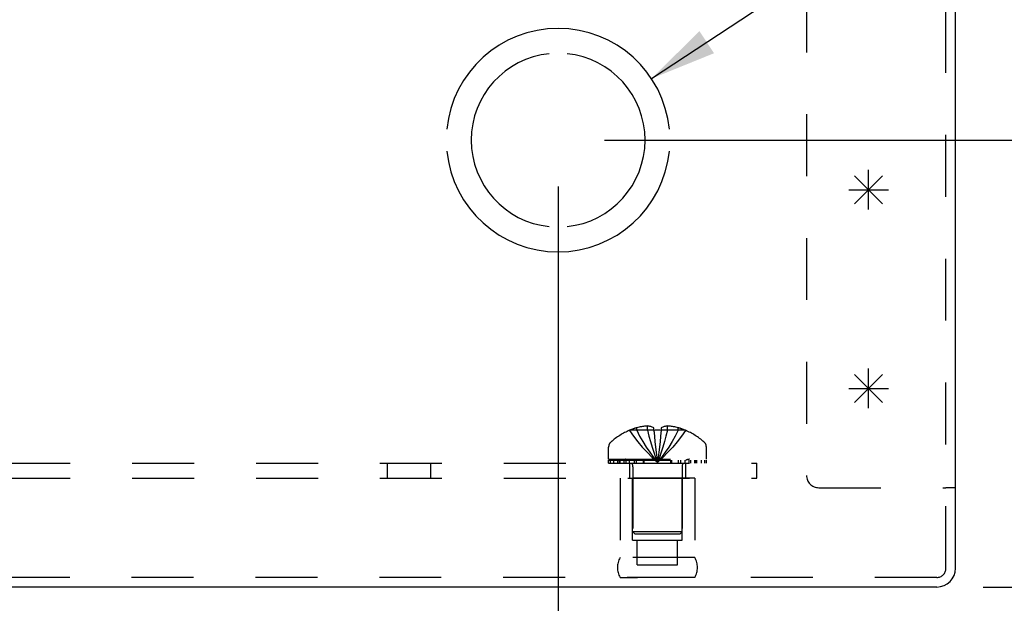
# Model space of a CAD drawing. Header units: inches. Extents: x 0 to 56.7, y 0 to 36.7.
# Tile 4 of 16: x 20.8 to 25.8, y 3.2 to 6.1. Entities that reach past the tile are written whole.
import ezdxf

# ---------------------------------------------------------------- set-up
doc = ezdxf.new("R2010")
doc.units = ezdxf.units.IN
doc.header["$LTSCALE"] = 3.116667
doc.header["$MEASUREMENT"] = 0
doc.linetypes.add('HIDDEN', pattern=[0.2, 0.1, -0.1])
doc.layers.get('0').update_dxf_attribs({"linetype": 'CONTINUOUS'})
for name, color, linetype in [('DEFAULT_2', 8, 'HIDDEN'), ('DIMENSIONS', 7, 'CONTINUOUS'), ('OPEN', 7, 'CONTINUOUS'), ('SPOTWELDS', 7, 'CONTINUOUS'), ('SUBPANEL', 7, 'CONTINUOUS')]:
    doc.layers.add(name, color=color, linetype=linetype)
doc.styles.get("Standard").update_dxf_attribs({"font": 'arial.ttf'})
doc.dimstyles.new('DIMSTYLE_1', dxfattribs={"dimtxt": 0.25, "dimasz": 0.333333, "dimexe": 0.09, "dimexo": 0.07, "dimgap": 0.0375, "dimtad": 0, "dimtih": 1, "dimtoh": 1, "dimzin": 4, "dimdsep": 46, "dimtxsty": 'Standard', "dimblk": '_FILLED', "dimblk1": '_FILLED', "dimblk2": '_FILLED', "dimcen": 0.09, "dimadec": 3, "dimazin": 1, "dimtfac": 1, "dimtdec": 3, "dimtofl": 0, "dimtmove": 0, "dimatfit": 3, "dimldrblk": '_FILLED', "dimfxl": 0, "dimtolj": 1, "dimtzin": 4, "dimarcsym": 0})
doc.dimstyles.get("Standard").update_dxf_attribs({"dimtxt": 0.283333, "dimasz": 0.333333, "dimexe": 0.09, "dimexo": 0.07, "dimgap": 0.09, "dimtad": 0, "dimtih": 1, "dimtoh": 1, "dimdec": 3, "dimzin": 4, "dimdsep": 46, "dimtxsty": 'Standard', "dimblk": '_FILLED', "dimblk1": '_FILLED', "dimblk2": '_FILLED', "dimcen": 0.09, "dimadec": 3, "dimazin": 1, "dimtp": 0.001, "dimtm": 0.001, "dimtfac": 1, "dimtdec": 3, "dimtofl": 0, "dimtmove": 0, "dimatfit": 3, "dimldrblk": '_FILLED', "dimfxl": 0, "dimtolj": 1, "dimtzin": 4, "dimarcsym": 0})

# ---------------------------------------------------------------- blocks, each defined once
blk = doc.blocks.new('_FILLED')
at = {"color": 0, "linetype": 'ByBlock'}
blk.add_solid([(0, 0), (-1, 0.2), (-1, -0.2)], dxfattribs=at)
blk = doc.blocks.new('*D18')
at = {"layer": 'DIMENSIONS', "color": 2, "linetype": 'Continuous'}
for p, q in [((23.7828, 5.5375), (26.7471, 5.5375)), ((26.4471, 5.5375), (26.4471, 4.91)), ((26.4471, 3.2875), (26.4471, 4.035)), ((25.688, 3.2875), (26.7471, 3.2875))]:
    blk.add_line(p, q, dxfattribs=at)
at = {"layer": 'DIMENSIONS', "color": 2, "linetype": 'Continuous', "xscale": 0.3333333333, "yscale": 0.3333333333, "zscale": 0.3333333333}
for p, rotation in [((26.4471, 5.5375), 90), ((26.4471, 3.2875), 270)]:
    blk.add_blockref('_FILLED', p, dxfattribs=dict(at, rotation=rotation))
at = {"layer": 'DIMENSIONS', "color": 2, "linetype": 'Continuous', "insert": (26.4471, 4.785), "char_height": 0.25, "width": 0.679368, "attachment_point": 2, "line_spacing_factor": 0.9}
blk.add_mtext('2.25\\PTYP', dxfattribs=at)
blk = doc.blocks.new('*D19')
at = {"layer": 'DIMENSIONS', "color": 2, "linetype": 'Continuous'}
for p, q in [((23.5495, 5.3042), (23.5495, 2.487)), ((25.5495, 3.149), (25.5495, 2.487)), ((23.5495, 2.787), (22.8828, 2.787)), ((25.5495, 2.787), (26.2161, 2.787))]:
    blk.add_line(p, q, dxfattribs=at)
at = {"layer": 'DIMENSIONS', "color": 2, "linetype": 'Continuous', "xscale": 0.3333333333, "yscale": 0.3333333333, "zscale": 0.3333333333}
blk.add_blockref('_FILLED', (23.5495, 2.787), dxfattribs=at)
at = {"layer": 'DIMENSIONS', "color": 2, "linetype": 'Continuous', "xscale": 0.3333333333, "yscale": 0.3333333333, "zscale": 0.3333333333, "rotation": 180}
blk.add_blockref('_FILLED', (25.5495, 2.787), dxfattribs=at)
at = {"layer": 'DIMENSIONS', "color": 2, "linetype": 'Continuous', "insert": (24.5495, 2.912), "char_height": 0.25, "width": 0.679368, "attachment_point": 2, "line_spacing_factor": 0.9}
blk.add_mtext('2.00\\PTYP', dxfattribs=at)

msp = doc.modelspace()

# ---------------------------------------------------------------- linework, layer by layer
at = {"color": 3, "linetype": 'Continuous'}
for p, q in [((25.5495, 3.3823), (25.5495, 6.5965)), ((25.4547, 3.2875), (13.6443, 3.2875))]:
    msp.add_line(p, q, dxfattribs=at)
at = {"color": 7, "linetype": 'Continuous'}
msp.add_line((25.5495, 3.7875), (25.5015, 3.7875), dxfattribs=at)
at = {"color": 3, "linetype": 'Continuous'}
msp.add_arc((25.4547, 3.3823), 0.0948, 270, 360, dxfattribs=at)
at = {"layer": 'DEFAULT_2', "color": 8, "linetype": 'HIDDEN'}
for p, q in [((25.5015, 3.3823), (25.5015, 7.2875)), ((24.7995, 6.9143), (24.7995, 3.8495)), ((23.9092, 4.0763), (23.909, 4.0767)), ((23.9101, 4.0767), (23.9092, 4.0763)), ((24.0315, 4.0767), (23.9101, 4.0767)), ((23.945, 4.0767), (23.945, 4.0894)), ((23.9998, 4.0767), (23.9998, 4.0985)), ((24.0315, 4.0767), (24.0315, 4.0894)), ((24.0315, 4.0767), (24.0315, 4.0763)), ((24.0675, 4.0767), (24.0649, 4.0474)), ((24.0675, 4.0767), (24.0674, 4.0763)), ((24.0675, 4.0894), (24.0675, 4.0767)), ((24.1888, 4.0767), (24.0675, 4.0767)), ((24.0991, 4.0767), (24.0991, 4.0985)), ((24.154, 4.0767), (24.154, 4.0894)), ((24.1897, 4.0763), (24.1888, 4.0767)), ((24.19, 4.0767), (24.1897, 4.0763)), ((24.0649, 4.0477), (24.0622, 4.0193)), ((23.8035, 3.9305), (23.8035, 3.9918)), ((24.2955, 3.9305), (24.2955, 3.9918)), ((23.8035, 3.9305), (24.2955, 3.9305)), ((23.8038, 3.9255), (24.2951, 3.9255)), ((23.8038, 3.9105), (23.8038, 3.9255)), ((23.8116, 3.9255), (23.8116, 3.9105)), ((23.8293, 3.9105), (23.8293, 3.9255)), ((23.8507, 3.9105), (23.8507, 3.9255)), ((23.8562, 3.9255), (23.8562, 3.9105)), ((23.8619, 3.9105), (23.8619, 3.9255)), ((23.8817, 3.9105), (23.8817, 3.9255)), ((23.8912, 3.9105), (23.8912, 3.9255)), ((23.9093, 3.9105), (23.9093, 3.9255)), ((23.9326, 3.9255), (23.9326, 3.9105)), ((23.9435, 3.9105), (23.9435, 3.9255)), ((23.9787, 3.9105), (23.9787, 3.9255)), ((23.9828, 3.9105), (23.9828, 3.9255)), ((24.046, 3.9404), (24.0495, 3.9157)), ((24.046, 3.9403), (24.0495, 3.9157)), ((24.1162, 3.9105), (24.1162, 3.9255)), ((24.1203, 3.9255), (24.1203, 3.9105)), ((24.1554, 3.9105), (24.1554, 3.9255)), ((24.1664, 3.9105), (24.1664, 3.9255)), ((24.1896, 3.9105), (24.1896, 3.9255)), ((24.2078, 3.9255), (24.2078, 3.9105)), ((24.2172, 3.9105), (24.2172, 3.9255)), ((24.2371, 3.9105), (24.2371, 3.9255)), ((24.2427, 3.9105), (24.2427, 3.9255)), ((24.2483, 3.9105), (24.2483, 3.9255)), ((24.2696, 3.9255), (24.2696, 3.9105)), ((24.2874, 3.9105), (24.2874, 3.9255)), ((24.2951, 3.9255), (24.2951, 3.9105)), ((23.8038, 3.9105), (24.2951, 3.9105)), ((23.9255, 3.8933), (23.9255, 3.5655)), ((24.1735, 3.8933), (24.1735, 3.5655)), ((24.2375, 3.8355), (23.8615, 3.8355)), ((23.8615, 3.8355), (23.8615, 3.4355)), ((23.9245, 3.5235), (23.9245, 3.8355)), ((24.1745, 3.5235), (24.1745, 3.8355)), ((24.2375, 3.8355), (24.2375, 3.4355)), ((24.8615, 3.7875), (25.5015, 3.7875)), ((23.9245, 3.5235), (24.1745, 3.5235)), ((24.1735, 3.5655), (23.9255, 3.5655)), ((23.9355, 3.5555), (23.9255, 3.5655)), ((23.9355, 3.5555), (24.1635, 3.5555)), ((23.948, 3.3985), (23.948, 3.5235)), ((24.151, 3.3985), (24.151, 3.5235)), ((24.1635, 3.5555), (24.1735, 3.5655)), ((24.2375, 3.4355), (23.8615, 3.4355)), ((23.948, 3.3985), (24.151, 3.3985)), ((25.4547, 3.3355), (13.6443, 3.3355)), ((24.2375, 3.3357), (23.8615, 3.3357)), ((23.8615, 3.3357), (23.9495, 3.3355)), ((24.2375, 3.3357), (24.1495, 3.3355))]:
    msp.add_line(p, q, dxfattribs=at)
for points in [[(23.9092, 4.0763), (23.9289, 4.0474), (23.95, 4.0193), (23.9727, 3.9921), (23.9968, 3.9658), (24.0224, 3.9403), (24.0495, 3.9157)], [(23.9998, 4.0985), (23.9947, 4.0982), (23.9895, 4.0977), (23.9844, 4.0972), (23.9791, 4.0965), (23.9738, 4.0957), (23.9684, 4.0948), (23.9628, 4.0937), (23.957, 4.0924), (23.9511, 4.091), (23.945, 4.0894)], [(23.945, 4.0767), (23.9596, 4.0477), (23.9754, 4.0196), (23.9922, 3.9923), (24.0102, 3.9659), (24.0293, 3.9404), (24.0495, 3.9157)], [(24.0315, 4.0894), (24.0274, 4.0913), (24.0233, 4.0929), (24.0194, 4.0943), (24.0155, 4.0955), (24.0115, 4.0965), (24.0076, 4.0974), (24.0037, 4.0981), (23.9998, 4.0985)], [(23.9998, 4.0767), (24.0068, 4.0477), (24.0143, 4.0196), (24.0223, 3.9923), (24.0308, 3.9659), (24.0399, 3.9404), (24.0495, 3.9157)], [(24.0674, 4.0763), (24.0614, 4.0765), (24.0555, 4.0767), (24.0495, 4.0767), (24.0435, 4.0767), (24.0375, 4.0765), (24.0315, 4.0763)], [(24.0315, 4.0767), (24.034, 4.0477), (24.0367, 4.0196), (24.0396, 3.9923), (24.0427, 3.9659), (24.046, 3.9403)], [(24.0315, 4.0763), (24.034, 4.0474), (24.0367, 4.0193), (24.0396, 3.9921), (24.0427, 3.9658)], [(24.0991, 4.0767), (24.0922, 4.0477), (24.0847, 4.0196), (24.0767, 3.9923), (24.0681, 3.9659), (24.0591, 3.9404), (24.0495, 3.9157)], [(24.154, 4.0767), (24.1393, 4.0477), (24.1236, 4.0196), (24.1067, 3.9923), (24.0887, 3.9659), (24.0697, 3.9404), (24.0495, 3.9157)], [(24.1897, 4.0763), (24.1701, 4.0474), (24.1489, 4.0193), (24.1263, 3.9921), (24.1021, 3.9658), (24.0765, 3.9403), (24.0495, 3.9157)], [(24.0991, 4.0985), (24.0952, 4.0981), (24.0913, 4.0974), (24.0874, 4.0965), (24.0835, 4.0955), (24.0796, 4.0943), (24.0756, 4.0929), (24.0716, 4.0913), (24.0675, 4.0894)], [(24.154, 4.0894), (24.1478, 4.091), (24.1419, 4.0924), (24.1362, 4.0937), (24.1306, 4.0948), (24.1251, 4.0957), (24.1198, 4.0965), (24.1146, 4.0972), (24.1094, 4.0977), (24.1042, 4.0982), (24.0991, 4.0985)], [(24.0622, 4.0196), (24.0593, 3.9921), (24.0562, 3.9658), (24.0529, 3.9403)], [(24.0593, 3.9923), (24.0562, 3.9659), (24.0529, 3.9404), (24.0495, 3.9157)]]:
    msp.add_lwpolyline(points, dxfattribs=at)
for centre, radius, start, end in [((24.0495, 3.7485), 0.357, 113.1727, 130.9334), ((24.0495, 3.7485), 0.3566, 107.0407, 113.0017), ((24.0495, 3.7485), 0.3566, 66.9983, 72.9593), ((24.0495, 3.7485), 0.357, 49.0666, 66.8273), ((23.8385, 3.9918), 0.035, 130.9334, 180), ((24.2605, 3.9918), 0.035, 0, 49.0666), ((23.8883, 3.8933), 0.0372, 59.9503, 90), ((24.2107, 3.8933), 0.0372, 90, 120.0497), ((23.8883, 3.8933), 0.0372, 0, 27.5399), ((24.2107, 3.8933), 0.0372, 152.4601, 180), ((24.8615, 3.8495), 0.062, 180, 270), ((23.9481, 3.3856), 0.1, 150.0508, 209.9492), ((24.1508, 3.3856), 0.1, 330.0508, 29.9492), ((25.4547, 3.3823), 0.0468, 270, 360)]:
    msp.add_arc(centre, radius, start, end, dxfattribs=at)
at = {"layer": 'OPEN', "color": 40, "linetype": 'Continuous'}
for radius, start, end in [(0.5625, 5.6112, 174.3888), (0.4375, 95.9037, 264.0963), (0.4375, 275.9037, 84.0963), (0.5625, 185.6112, 354.3888)]:
    msp.add_arc((23.5495, 5.5375), radius, start, end, dxfattribs=at)
at = {"layer": 'SPOTWELDS', "color": 40, "linetype": 'Continuous'}
for p, q in [((25.0413, 5.3582), (25.1827, 5.2168)), ((25.0413, 5.2168), (25.1827, 5.3582)), ((25.112, 5.1875), (25.112, 5.3875)), ((25.012, 5.2875), (25.212, 5.2875)), ((25.112, 4.1875), (25.112, 4.3875)), ((25.0413, 4.3582), (25.1827, 4.2168)), ((25.0413, 4.2168), (25.1827, 4.3582)), ((25.012, 4.2875), (25.212, 4.2875))]:
    msp.add_line(p, q, dxfattribs=at)
at = {"layer": 'SUBPANEL', "color": 8, "linetype": 'HIDDEN'}
for p, q in [((14.5495, 3.9105), (24.5495, 3.9105)), ((22.6905, 3.8355), (22.6905, 3.9105)), ((22.9085, 3.8355), (22.9085, 3.9105)), ((23.909, 3.9105), (23.909, 3.8355)), ((24.19, 3.9105), (24.19, 3.8355)), ((24.5495, 3.8355), (24.5495, 3.9105)), ((14.5495, 3.8355), (24.5495, 3.8355))]:
    msp.add_line(p, q, dxfattribs=at)

# ---------------------------------------------------------------- dimensions: what is measured, and where the dimension line sits
at = {"layer": 'DIMENSIONS', "color": 2, "linetype": 'Continuous'}
for base, p1, p2, angle, picture, middle in [((26.4471, 5.5375), (25.618, 3.2875), (23.7128, 5.5375), 90, '*D18', (26.4471, 4.4725)), ((23.5495, 2.787), (25.5495, 3.219), (23.5495, 5.3742), 180, '*D19', (24.5495, 2.5995))]:
    dim = msp.add_linear_dim(base=base, p1=p1, p2=p2, angle=angle, text='<>\\PTYP', dimstyle='DIMSTYLE_1', dxfattribs=at)
    dim.commit()
    dim.dimension.update_dxf_attribs({"geometry": picture, "text_midpoint": middle, "dimtype": 160})

# ---------------------------------------------------------------- leaders
at = {"layer": 'DIMENSIONS', "color": 2, "linetype": 'Continuous', "annotation_type": 0, "has_hookline": 1, "hookline_direction": 1, "text_width": 7.2251}
msp.add_leader([(24.0191, 5.8471), (26.0496, 7.1855), (26.3518, 7.1855)], dimstyle='Standard', override={"dimtad": 0}, dxfattribs=at)

doc.saveas('drawing.dxf')
